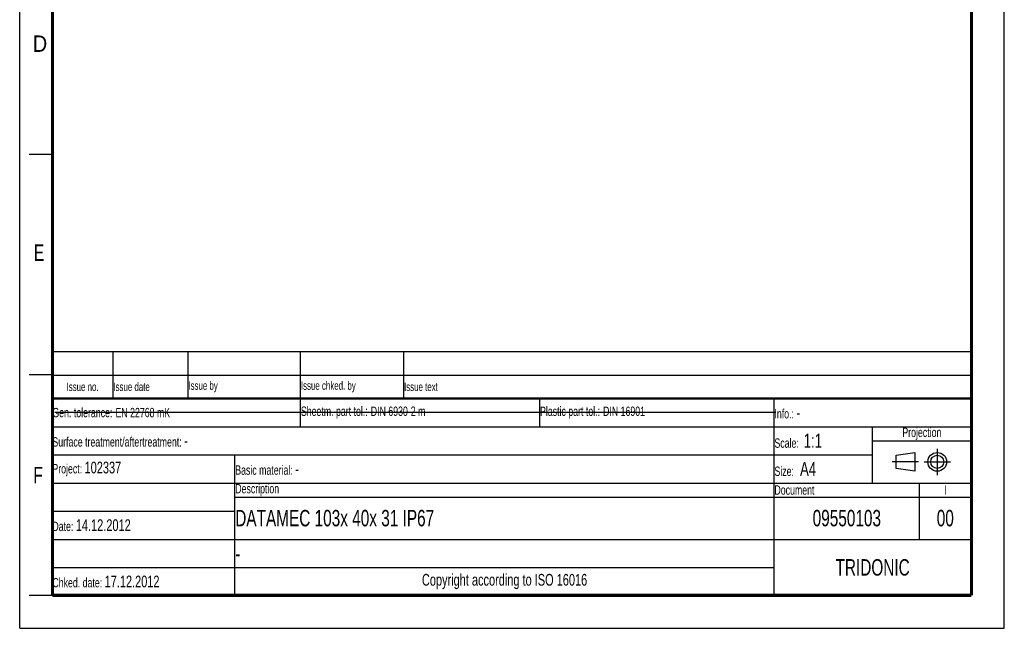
# Model space of a CAD drawing. Header units: millimetres. Extents: x 0 to 210, y 0 to 297.
# Tile 1 of 12: x 0 to 210, y 0 to 130. Entities that reach past the tile are written whole.
import ezdxf

# ---------------------------------------------------------------- set-up
doc = ezdxf.new("R2010")
doc.units = ezdxf.units.MM
doc.header["$LTSCALE"] = 19.36
doc.linetypes.add('CENTER', pattern=[0.6, 0.375, -0.075, 0.075, -0.075])
doc.layers.get('0').update_dxf_attribs({"linetype": 'CONTINUOUS'})
doc.layers.add('DEFAULT_1', color=7, linetype='CENTER')
doc.styles.get("Standard").update_dxf_attribs({"font": 'txt', "width": 0.7})
doc.styles.add('TEXTSTYLE_2', font='txt', dxfattribs={"width": 0.75})

# ---------------------------------------------------------------- blocks, each defined once
blk = doc.blocks.new('SYMBOL_2_BL0', base_point=(192.31, 35.47))
at = {"color": 2, "linetype": 'Continuous'}
for p, q in [((186.91, 36.87), (190.91, 37.47)), ((186.91, 34.07), (186.91, 36.87)), ((190.91, 37.47), (190.91, 33.47)), ((190.91, 33.47), (186.91, 34.07))]:
    blk.add_line(p, q, dxfattribs=at)
for radius in [2, 1.4]:
    blk.add_circle((195.71, 35.47), radius, dxfattribs=at)
at = {"layer": 'DEFAULT_1', "color": 2, "linetype": 'CENTER'}
for p, q in [((195.71, 38.27), (195.71, 32.67)), ((191.71, 35.47), (186.11, 35.47)), ((192.91, 35.47), (198.5, 35.47))]:
    blk.add_line(p, q, dxfattribs=at)
blk = doc.blocks.new('*T14')
at = {"color": 0, "linetype": 'ByBlock', "lineweight": -2}
for p, q in [((0, 42), (196, 42)), ((0, 0), (0, 42)), ((53, 36), (53, 42)), ((104, 36), (104, 42)), ((154, 0), (154, 42)), ((196, 0), (196, 42)), ((0, 36), (196, 36)), ((175, 24), (175, 36)), ((175, 33), (196, 33)), ((0, 30), (175, 30)), ((39, 0), (39, 30)), ((0, 24), (196, 24)), ((185, 12), (185, 24)), ((39, 21), (196, 21)), ((0, 18), (39, 18)), ((0, 12), (196, 12)), ((0, 6), (154, 6)), ((0, 0), (196, 0))]:
    blk.add_line(p, q, dxfattribs=at)
at = {"color": 5, "linetype": 'Continuous'}
for s, insert, char_height, width, attachment_point in [('Gen. tolerance:\\H2.5; \\H2.0;EN 22768 mK', (0.06, 39), 2, 52.88, 4), ('Sheetm. part tol.:\\H2.5; \\H2.0;DIN 6930-2 m', (53.06, 39), 2, 50.88, 4), ('Plastic part tol.:\\H2.5; \\H2.0;DIN 16901', (104.06, 39), 2, 49.88, 4), ('Info.: \\H2.5;-', (154.06, 39), 2, 41.88, 4), ('Projection', (185.5, 34.5), 2, 20.88, 5), ('Surface treatment/aftertreatment: \\H2.5;-', (0.06, 33), 2, 153.88, 4), ('Scale:  \\H3.0;1:1', (154.06, 33), 2, 20.88, 4), ('Project: \\H2.5;102337', (0.06, 27), 2, 38.88, 4), ('Basic material: \\H2.5;-', (39.06, 27), 2, 114.88, 4), ('Size: \\H3.0; A4', (154.06, 27), 2, 20.88, 4), ('Description', (39.06, 22.5), 2, 114.88, 4), ('Document', (154.06, 22.5), 2, 30.88, 4), ('I', (190.5, 22.5), 2, 10.88, 5), ('Date: \\H2.5;14.12.2012', (0.06, 15), 2, 38.88, 4), ('TRIDONIC', (175, 6), 3.5, 41.88, 5), ('Chked. date: \\H2.5;17.12.2012', (0.06, 3), 2, 38.88, 4), ('Copyright according to ISO 16016', (96.5, 3), 2.5, 114.88, 5)]:
    blk.add_mtext(s, dxfattribs=dict(at, insert=insert, char_height=char_height, width=width, attachment_point=attachment_point))
at = {"color": 7, "linetype": 'Continuous', "char_height": 3.5}
for s, insert, width, attachment_point in [('DATAMEC 103x 40x 31 IP67', (39.06, 16.5), 114.88, 4), ('09550103', (169.5, 16.5), 30.88, 5), ('00', (190.5, 16.5), 10.88, 5), ('-', (39.06, 9), 114.88, 4)]:
    blk.add_mtext(s, dxfattribs=dict(at, insert=insert, width=width, attachment_point=attachment_point))
blk = doc.blocks.new('*T15')
at = {"color": 0, "linetype": 'ByBlock', "lineweight": -2}
for p, q in [((0, 10), (196, 10)), ((0, 0), (0, 10)), ((13, 0), (13, 10)), ((29, 0), (29, 10)), ((53, 0), (53, 10)), ((75, 0), (75, 10)), ((196, 0), (196, 10)), ((0, 5), (196, 5)), ((0, 0), (196, 0))]:
    blk.add_line(p, q, dxfattribs=at)
at = {"color": 5, "linetype": 'Continuous', "char_height": 1.8}
for s, insert, width, attachment_point in [('Issue no.', (6.5, 2.5), 12.88, 5), ('Issue date ', (13.06, 2.5), 15.88, 4), ('Issue by ', (29.06, 2.5), 23.88, 4), ('Issue chked. by', (53.06, 2.5), 21.88, 4), ('Issue text ', (75.06, 2.5), 120.88, 4)]:
    blk.add_mtext(s, dxfattribs=dict(at, insert=insert, width=width, attachment_point=attachment_point))

msp = doc.modelspace()

# ---------------------------------------------------------------- linework, layer by layer
at = {"color": 2, "linetype": 'Continuous'}
for p, q in [((0, 0), (0, 297)), ((210, 0), (210, 297)), ((7, 101), (2, 101)), ((7, 54), (2, 54)), ((7, 7), (2, 7)), ((0, 0), (210, 0))]:
    msp.add_line(p, q, dxfattribs=at)
at = {"color": 7, "linetype": 'Continuous'}
msp.add_line((7.468, 46.042), (161.268, 46.042), dxfattribs=at)
for points, const_width in [([(7, 7), (7, 290)], 0.7), ([(203, 7), (203, 290)], 0.7), ([(7, 49), (203, 49)], 0.5), ([(7, 7), (203, 7)], 0.7)]:
    msp.add_lwpolyline(points, dxfattribs=dict(at, const_width=const_width))

# ---------------------------------------------------------------- block references
for name, p in [('*T15', (6.914, 48.96)), ('*T14', (6.914, 6.96))]:
    msp.add_blockref(name, p)
at = {"color": 2, "linetype": 'Continuous'}
msp.add_blockref('SYMBOL_2_BL0', (192.305, 35.47), dxfattribs=at)

# ---------------------------------------------------------------- texts
at = {"color": 5, "linetype": 'Continuous', "style": 'TEXTSTYLE_2'}
for s, width, p in [('D', 0.904762, (2.807, 122.857)), ('E', 0.714286, (3.002, 78.302)), ('F', 0.714286, (2.922, 30.897))]:
    msp.add_text(s, height=3.5, dxfattribs=dict(at, width=width)).set_placement(p)

doc.saveas('drawing.dxf')
